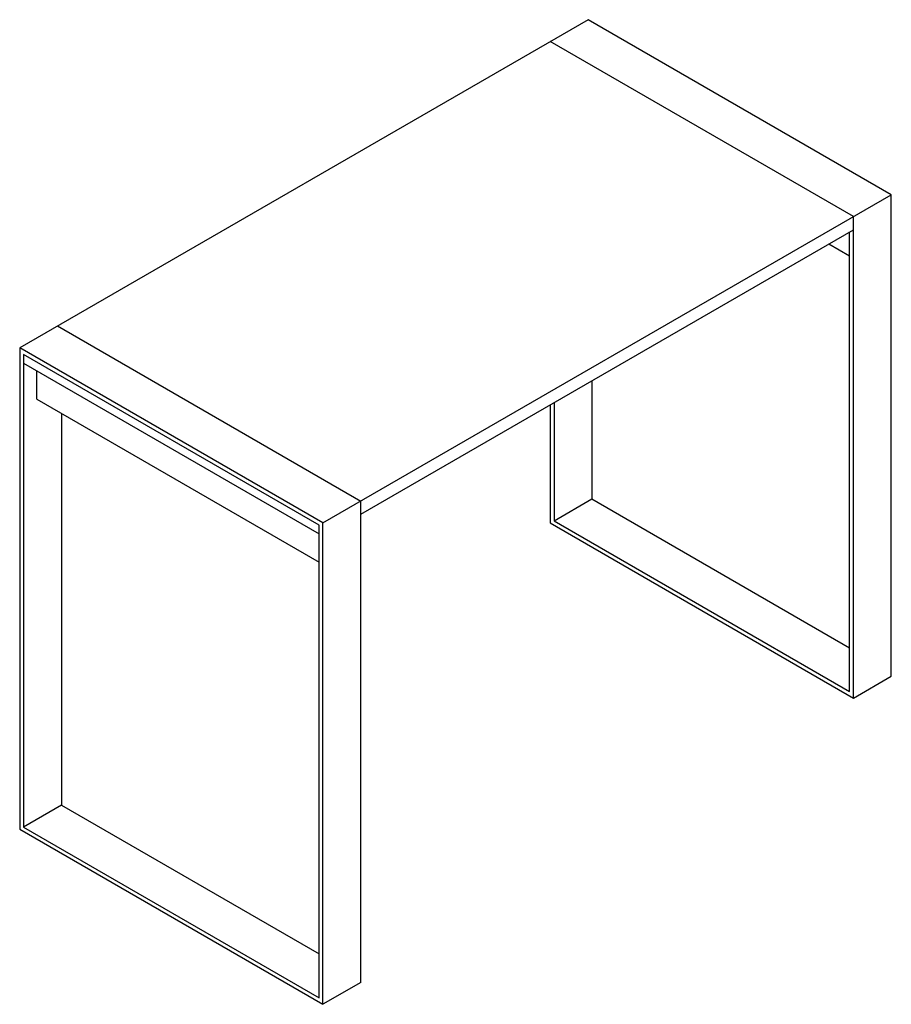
# Paper-space layout '_Isometric' of a CAD drawing. Header units: millimetres. Extents: x -1344 to 283, y -1225 to 612.
import ezdxf

# ---------------------------------------------------------------- set-up
doc = ezdxf.new("R2010")
doc.units = ezdxf.units.MM

psp = doc.layouts.new('_Isometric')

# ---------------------------------------------------------------- linework, layer by layer
at = {"color": 7, "linetype": 'Continuous', "lineweight": 25}
for p, q in [((-282.8, 612.4), (-1343.5, 0.1)), ((282.8, 285.8), (-282.8, 612.4)), ((212.1, 245), (-353.6, 571.6)), ((-777.8, -326.5), (282.8, 285.8)), ((282.8, -612.4), (282.8, 285.8)), ((212.1, -653.2), (212.1, 245)), ((-707.1, -310.2), (212.1, 220.5)), ((205.1, -641), (205.1, 216.4)), ((166.2, 194), (205.1, 171.5)), ((-1272.8, 40.9), (-707.1, -285.7)), ((-1343.5, 0.1), (-1343.5, -898.1)), ((-777.8, -326.5), (-1343.5, 0.1)), ((-784.9, -330.6), (-1336.4, -12.2)), ((-1336.4, -12.2), (-1336.4, -894)), ((-1336.4, -28.5), (-784.9, -346.9)), ((-1311.7, -95.9), (-1311.7, -42.8)), ((-275.8, -61.2), (-275.8, -281.7)), ((-1311.7, -95.9), (-784.9, -400)), ((-353.6, -106.1), (-353.6, -326.6)), ((-346.5, -102), (-346.5, -322.6)), ((-1265.7, -122.4), (-1265.7, -853.2)), ((-707.1, -1183.9), (-707.1, -285.7)), ((-346.5, -322.6), (-275.8, -281.7)), ((-275.8, -281.7), (205.1, -559.3)), ((-784.9, -1212.4), (-784.9, -330.6)), ((-777.8, -1224.7), (-777.8, -326.5)), ((-353.6, -326.6), (212.1, -653.2)), ((-346.5, -322.6), (205.1, -641)), ((212.1, -653.2), (282.8, -612.4)), ((-1265.7, -853.2), (-1336.4, -894)), ((-1265.7, -853.2), (-784.9, -1130.8)), ((-1343.5, -898.1), (-777.8, -1224.7)), ((-1336.4, -894), (-784.9, -1212.4)), ((-707.1, -1183.9), (-777.8, -1224.7))]:
    psp.add_line(p, q, dxfattribs=at)

doc.saveas('drawing.dxf')
